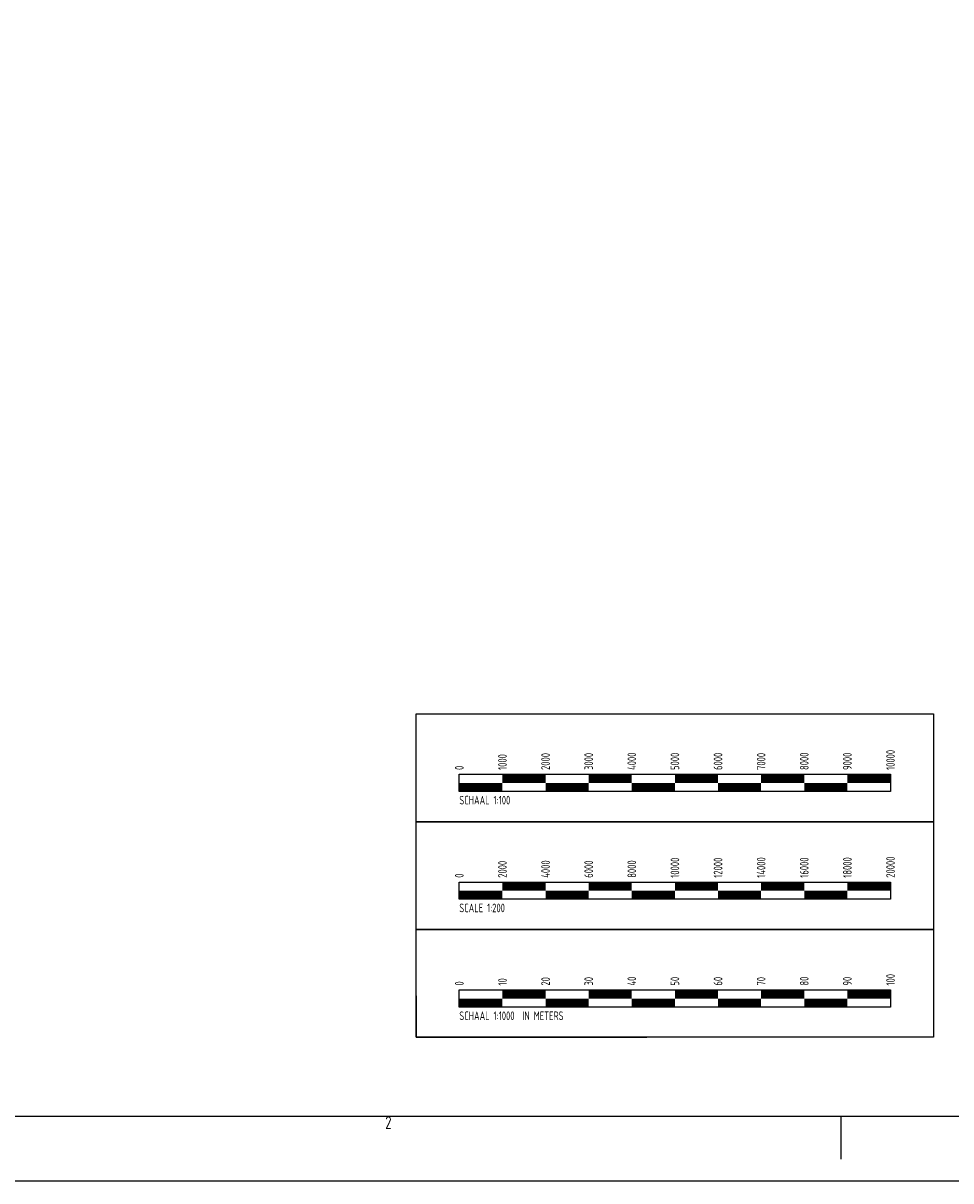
# Model space of a CAD drawing. Extents: x 0 to 1189000, y 0 to 841000.
# Tile 8 of 20: x 789293 to 1004449, y 0 to 268463. Entities that reach past the tile are written whole.
import ezdxf
from ezdxf.enums import TextEntityAlignment as Align

# ---------------------------------------------------------------- set-up
doc = ezdxf.new("R2010")
doc.units = 0
doc.header["$LTSCALE"] = 10000
doc.header["$MEASUREMENT"] = 0
doc.layers.get('0').update_dxf_attribs({"linetype": 'CONTINUOUS'})
for name, color, linetype in [('101', 7, 'CONTINUOUS'), ('102', 2, 'CONTINUOUS'), ('103', 4, 'CONTINUOUS'), ('136', 1, 'CONTINUOUS'), ('151', 7, 'CONTINUOUS'), ('152', 2, 'CONTINUOUS')]:
    doc.layers.add(name, color=color, linetype=linetype)
doc.styles.add('ISO', font='ISO', dxfattribs={"width": 0.8})

# ---------------------------------------------------------------- blocks, each defined once
blk = doc.blocks.new('SCH1000')
at = {"layer": '151'}
blk.add_lwpolyline([(10, 8, 2, 2, 0), (20, 8, 0, 0, 0), (20, 10, 2, 2, 0), (30, 10, 0, 0, 0), (30, 8, 2, 2, 0), (40, 8, 0, 0, 0), (40, 10, 2, 2, 0), (50, 10, 0, 0, 0), (50, 8, 2, 2, 0), (60, 8, 0, 0, 0), (60, 10, 2, 2, 0), (70, 10, 0, 0, 0), (70, 8, 2, 2, 0), (80, 8, 0, 0, 0), (80, 10, 2, 2, 0), (90, 10, 0, 0, 0), (90, 8, 2, 2, 0), (100, 8, 0, 0, 0), (100, 10, 2, 2, 0), (110, 10, 2, 2, 0)], format="xyseb", dxfattribs=at)
at = {"layer": '152'}
for points in [[(0, 25), (120, 25), (120, 0), (0, 0)], [(10, 7), (10, 11), (110, 11), (110, 7)]]:
    blk.add_lwpolyline(points, close=True, dxfattribs=at)
at = {"layer": '151', "style": 'ISO', "width": 0.8}
for s, p in [('10', (21, 12)), ('20', (31, 12)), ('30', (41, 12)), ('40', (51, 12)), ('50', (61, 12)), ('60', (71, 12)), ('70', (81, 12)), ('80', (91, 12)), ('90', (101, 12)), ('100', (111, 12)), ('0', (11, 12))]:
    blk.add_text(s, height=2, rotation=90, dxfattribs=at).set_placement(p)
blk.add_text('SCHAAL 1:1000  IN METERS', height=2, dxfattribs=at).set_placement((10, 4))
blk = doc.blocks.new('SCH100')
at = {"layer": '151'}
blk.add_lwpolyline([(10, 8, 2, 2, 0), (20, 8, 0, 0, 0), (20, 10, 2, 2, 0), (30, 10, 0, 0, 0), (30, 8, 2, 2, 0), (40, 8, 0, 0, 0), (40, 10, 2, 2, 0), (50, 10, 0, 0, 0), (50, 8, 2, 2, 0), (60, 8, 0, 0, 0), (60, 10, 2, 2, 0), (70, 10, 0, 0, 0), (70, 8, 2, 2, 0), (80, 8, 0, 0, 0), (80, 10, 2, 2, 0), (90, 10, 0, 0, 0), (90, 8, 2, 2, 0), (100, 8, 0, 0, 0), (100, 10, 2, 2, 0), (110, 10, 2, 2, 0)], format="xyseb", dxfattribs=at)
at = {"layer": '152'}
for points in [[(0, 25), (120, 25), (120, 0), (0, 0)], [(10, 11), (110, 11), (110, 7), (10, 7)]]:
    blk.add_lwpolyline(points, close=True, dxfattribs=at)
at = {"layer": '151', "style": 'ISO', "width": 0.8}
for s, p in [('1000', (21, 12)), ('2000', (31, 12)), ('3000', (41, 12)), ('4000', (51, 12)), ('5000', (61, 12)), ('6000', (71, 12)), ('7000', (81, 12)), ('8000', (91, 12)), ('9000', (101, 12)), ('10000', (111, 12)), ('0', (11, 12))]:
    blk.add_text(s, height=2, rotation=90, dxfattribs=at).set_placement(p)
blk.add_text('SCHAAL 1:100', height=2, dxfattribs=at).set_placement((10, 4))
blk = doc.blocks.new('SCB200')
at = {"layer": '151'}
blk.add_lwpolyline([(10, 8, 2, 2, 0), (20, 8, 0, 0, 0), (20, 10, 2, 2, 0), (30, 10, 0, 0, 0), (30, 8, 2, 2, 0), (40, 8, 0, 0, 0), (40, 10, 2, 2, 0), (50, 10, 0, 0, 0), (50, 8, 2, 2, 0), (60, 8, 0, 0, 0), (60, 10, 2, 2, 0), (70, 10, 0, 0, 0), (70, 8, 2, 2, 0), (80, 8, 0, 0, 0), (80, 10, 2, 2, 0), (90, 10, 0, 0, 0), (90, 8, 2, 2, 0), (100, 8, 0, 0, 0), (100, 10, 2, 2, 0), (110, 10, 2, 2, 0)], format="xyseb", dxfattribs=at)
at = {"layer": '152'}
for points in [[(0, 25), (120, 25), (120, 0), (0, 0)], [(10, 11), (110, 11), (110, 7), (10, 7)]]:
    blk.add_lwpolyline(points, close=True, dxfattribs=at)
at = {"layer": '151', "style": 'ISO', "width": 0.8}
for s, p in [('2000', (21, 12)), ('4000', (31, 12)), ('6000', (41, 12)), ('8000', (51, 12)), ('10000', (61, 12)), ('12000', (71, 12)), ('14000', (81, 12)), ('16000', (91, 12)), ('18000', (101, 12)), ('20000', (111, 12)), ('0', (11, 12))]:
    blk.add_text(s, height=2, rotation=90, dxfattribs=at).set_placement(p)
blk.add_text('SCALE 1:200', height=2, dxfattribs=at).set_placement((10, 4))
blk = doc.blocks.new('SHEET_A0')
at = {"layer": '101'}
blk.add_line((979, 5), (979, 15), dxfattribs=at)
blk.add_lwpolyline([(0, 0), (1189, 0), (1189, 841), (0, 841)], close=True, dxfattribs=at)
at = {"layer": '103'}
blk.add_lwpolyline([(15, 15), (1174, 15), (1174, 816), (15, 816)], close=True, dxfattribs=at)
at = {"layer": '136'}
for p, q in [((880.45, 42.88), (880.45, 33.28)), ((880.45, 33.28), (933.95, 33.28))]:
    blk.add_line(p, q, dxfattribs=at)
at = {"layer": '101', "style": 'ISO', "width": 0.8}
for p in [(1046, 214.2), (1046, 204.2), (1046, 194.2), (1046, 184.2), (1046, 174.2), (1046, 164.2)]:
    blk.add_attdef('DATUM', text='', height=2.5, dxfattribs=at).set_placement(p, align=Align.CENTER)
blk.add_attdef('NAAM', (1039.21, 19.42), '', height=2.5, dxfattribs=at)
at = {"layer": '102', "style": 'ISO', "width": 0.8}
blk.add_text('2', height=3, dxfattribs=at).set_placement((874, 12), align=Align.CENTER)
for tag, height, p in [('DOS_NR', 3.5, (80, 809.25)), ('REV.', 2.5, (1030, 214.2)), ('REV.', 2.5, (1030, 204.2)), ('REV.', 2.5, (1030, 194.2)), ('REV.', 2.5, (1030, 184.2)), ('REV.', 2.5, (1030, 174.2)), ('REV.', 2.5, (1030, 164.2))]:
    blk.add_attdef(tag, text='', height=height, dxfattribs=at).set_placement(p, align=Align.CENTER)
for tag, p, height in [('OMSCHRIJVING', (1060, 214.2), 2.5), ('OMSCHRIJVING', (1060, 204.2), 2.5), ('OMSCHRIJVING', (1060, 194.2), 2.5), ('OMSCHRIJVING', (1060, 184.2), 2.5), ('OMSCHRIJVING', (1060, 174.2), 2.5), ('OMSCHRIJVING', (1060, 164.2), 2.5), ('SCHAAL', (1162.23, 44.76), 3)]:
    blk.add_attdef(tag, p, '', height=height, dxfattribs=at)
at = {"layer": '103', "style": 'ISO', "width": 0.8}
for tag, p in [('ONDERDEEL', (1053.97, 49.76)), ('ONDERDEEL', (1053.97, 41.26)), ('ONDERDEEL', (1053.97, 32.76)), ('TEKENINGNUMMER', (1078.12, 19.42))]:
    blk.add_attdef(tag, p, '', height=5, dxfattribs=at)

msp = doc.modelspace()

# ---------------------------------------------------------------- block references
at = {"xscale": 1000, "yscale": 1000, "zscale": 1000}
for name, p in [('SHEET_A0', (0, 0)), ('SCH100', (880452.23722, 83284.27125)), ('SCB200', (880452.23722, 58284.27125)), ('SCH1000', (880452.23722, 33284.27125))]:
    msp.add_blockref(name, p, dxfattribs=at)

doc.saveas('drawing.dxf')
